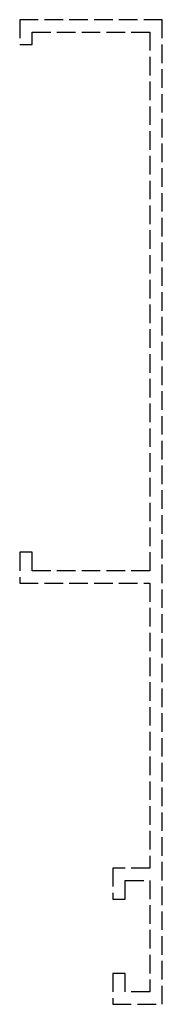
# Model space of a CAD drawing. Header units: millimetres. Extents: x 0 to 11.5, y -79.5 to 0.
import ezdxf

# ---------------------------------------------------------------- set-up
doc = ezdxf.new("R2010")
doc.units = ezdxf.units.MM
doc.header["$LTSCALE"] = 10
doc.linetypes.add('ALLCAD_Strich', pattern=[0.2, 0.15, -0.05])
doc.layers.add('BESCH_KONT_sich_schn_seit_2d', color=160, linetype='Continuous')

msp = doc.modelspace()

# ---------------------------------------------------------------- linework, layer by layer
at = {"layer": 'BESCH_KONT_sich_schn_seit_2d', "linetype": 'ALLCAD_Strich', "extrusion": (-1.09476e-47, 1, -2.22045e-16)}
for p, q in [((11.5, 0), (0, 0)), ((0, 0), (0, -2)), ((11.5, -79.5), (11.5, 0)), ((1, -2), (1, -1)), ((1, -1), (10.5, -1)), ((10.5, -1), (10.5, -44.5)), ((0, -2), (1, -2)), ((1, -43), (0, -43)), ((0, -43), (0, -45.5)), ((1, -44.5), (1, -43)), ((10.5, -44.5), (1, -44.5)), ((0, -45.5), (10.5, -45.5)), ((10.5, -45.5), (10.5, -68.5)), ((10.5, -68.5), (7.5, -68.5)), ((7.5, -68.5), (7.5, -71)), ((8.5, -69.5), (10.5, -69.5)), ((8.5, -71), (8.5, -69.5)), ((10.5, -69.5), (10.5, -78.5)), ((7.5, -71), (8.5, -71)), ((8.5, -77), (7.5, -77)), ((7.5, -77), (7.5, -79.5)), ((8.5, -78.5), (8.5, -77)), ((10.495, -78.5), (8.5, -78.5)), ((10.492, -78.495), (10.495, -78.495)), ((10.492, -78.5), (10.492, -78.495)), ((10.492, -78.5), (10.492, -78.495)), ((10.493, -78.5), (10.493, -78.495)), ((10.494, -78.495), (10.494, -78.5)), ((10.494, -78.5), (10.494, -78.495)), ((10.497, -78.495), (10.495, -78.495)), ((10.495, -78.5), (10.495, -78.495)), ((10.495, -78.5), (10.495, -78.495)), ((10.495, -78.5), (10.495, -78.495)), ((10.495, -78.5), (10.495, -78.495)), ((10.495, -78.5), (10.497, -78.5)), ((10.496, -78.5), (10.496, -78.495)), ((10.497, -78.5), (10.497, -78.495)), ((10.497, -78.495), (10.5, -78.495)), ((10.497, -78.5), (10.497, -78.495)), ((10.5, -78.5), (10.497, -78.5)), ((10.498, -78.5), (10.498, -78.495)), ((10.5, -78.5), (10.5, -78.495)), ((7.5, -79.5), (11.5, -79.5))]:
    msp.add_line(p, q, dxfattribs=at)

doc.saveas('drawing.dxf')
